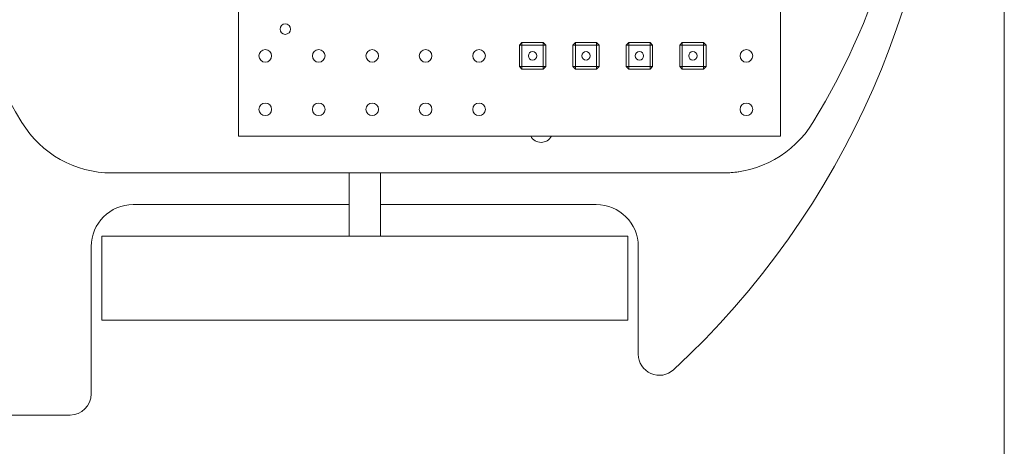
# Model space of a CAD drawing. Header units: millimetres. Extents: x 0 to 242, y 0 to 297.
# Tile 3 of 6: x 111 to 205, y 110 to 150. Entities that reach past the tile are written whole.
import ezdxf

# ---------------------------------------------------------------- set-up
doc = ezdxf.new("R2010")
doc.units = ezdxf.units.MM

msp = doc.modelspace()

# ---------------------------------------------------------------- linework, layer by layer
at = {"color": 7, "linetype": 'Continuous', "lineweight": 0}
msp.add_line((205, 5), (205, 292), dxfattribs=at)
at = {"color": 7, "linetype": 'Continuous', "lineweight": 15}
for p, q in [((132.225, 212.402), (132.225, 139.402)), ((183.725, 139.402), (183.725, 167.402)), ((158.91, 148.027), (159.16, 148.277)), ((158.91, 146.017), (158.91, 148.027)), ((158.91, 148.027), (159.16, 148.027)), ((159.16, 148.027), (159.16, 148.277)), ((159.16, 148.277), (161.17, 148.277)), ((159.16, 148.027), (159.16, 146.017)), ((161.17, 148.027), (159.16, 148.027)), ((161.17, 148.277), (161.42, 148.027)), ((161.17, 148.027), (161.17, 148.277)), ((161.17, 146.017), (161.17, 148.027)), ((161.17, 148.027), (161.42, 148.027)), ((161.42, 148.027), (161.42, 146.017)), ((163.99, 148.027), (164.24, 148.277)), ((163.99, 146.017), (163.99, 148.027)), ((163.99, 148.027), (164.24, 148.027)), ((164.24, 148.027), (164.24, 148.277)), ((164.24, 148.277), (166.25, 148.277)), ((166.25, 148.027), (164.24, 148.027)), ((164.24, 148.027), (164.24, 146.017)), ((166.25, 148.027), (166.25, 148.277)), ((166.25, 148.277), (166.5, 148.027)), ((166.25, 148.027), (166.5, 148.027)), ((166.25, 146.017), (166.25, 148.027)), ((166.5, 148.027), (166.5, 146.017)), ((169.07, 148.027), (169.32, 148.277)), ((169.07, 148.027), (169.32, 148.027)), ((169.07, 146.017), (169.07, 148.027)), ((169.32, 148.027), (169.32, 148.277)), ((169.32, 148.277), (171.33, 148.277)), ((169.32, 148.027), (169.32, 146.017)), ((171.33, 148.027), (169.32, 148.027)), ((171.33, 148.027), (171.33, 148.277)), ((171.33, 148.277), (171.58, 148.027)), ((171.33, 146.017), (171.33, 148.027)), ((171.33, 148.027), (171.58, 148.027)), ((171.58, 148.027), (171.58, 146.017)), ((174.15, 148.027), (174.4, 148.277)), ((174.15, 148.027), (174.4, 148.027)), ((174.15, 146.017), (174.15, 148.027)), ((174.4, 148.027), (174.4, 148.277)), ((174.4, 148.277), (176.41, 148.277)), ((174.4, 148.027), (174.4, 146.017)), ((176.41, 148.027), (174.4, 148.027)), ((176.41, 148.277), (176.66, 148.027)), ((176.41, 148.027), (176.41, 148.277)), ((176.41, 146.017), (176.41, 148.027)), ((176.41, 148.027), (176.66, 148.027)), ((176.66, 148.027), (176.66, 146.017)), ((159.16, 145.767), (158.91, 146.017)), ((159.16, 146.017), (158.91, 146.017)), ((159.16, 145.767), (159.16, 146.017)), ((159.16, 146.017), (161.17, 146.017)), ((161.17, 145.767), (161.17, 146.017)), ((161.42, 146.017), (161.17, 146.017)), ((161.42, 146.017), (161.17, 145.767)), ((164.24, 145.767), (163.99, 146.017)), ((164.24, 146.017), (163.99, 146.017)), ((164.24, 145.767), (164.24, 146.017)), ((164.24, 146.017), (166.25, 146.017)), ((166.25, 145.767), (166.25, 146.017)), ((166.5, 146.017), (166.25, 146.017)), ((166.5, 146.017), (166.25, 145.767)), ((169.32, 146.017), (169.07, 146.017)), ((169.32, 145.767), (169.07, 146.017)), ((169.32, 145.767), (169.32, 146.017)), ((169.32, 146.017), (171.33, 146.017)), ((171.58, 146.017), (171.33, 146.017)), ((171.33, 145.767), (171.33, 146.017)), ((171.58, 146.017), (171.33, 145.767)), ((174.4, 146.017), (174.15, 146.017)), ((174.4, 145.767), (174.15, 146.017)), ((174.4, 145.767), (174.4, 146.017)), ((174.4, 146.017), (176.41, 146.017)), ((176.66, 146.017), (176.41, 146.017)), ((176.41, 145.767), (176.41, 146.017)), ((176.66, 146.017), (176.41, 145.767)), ((161.17, 145.767), (159.16, 145.767)), ((166.25, 145.767), (164.24, 145.767)), ((171.33, 145.767), (169.32, 145.767)), ((176.41, 145.767), (174.4, 145.767)), ((132.225, 139.402), (183.725, 139.402)), ((120.171, 135.902), (178.278, 135.902)), ((142.722, 135.902), (142.722, 129.902)), ((145.722, 129.902), (145.722, 135.902)), ((122.216, 132.902), (142.722, 132.902)), ((145.722, 132.902), (166.216, 132.902)), ((119.222, 129.902), (119.222, 121.902)), ((167.315, 129.902), (119.222, 129.902)), ((169.222, 129.902), (167.315, 129.902)), ((169.222, 121.902), (169.222, 129.902)), ((118.216, 114.902), (118.216, 128.902)), ((170.216, 128.902), (170.216, 118.675)), ((167.315, 121.902), (119.222, 121.902)), ((169.222, 121.902), (167.315, 121.902)), ((69.911, 112.902), (116.216, 112.902))]:
    msp.add_line(p, q, dxfattribs=at)
at = {"color": 7, "linetype": 'Continuous', "lineweight": 15, "flags": 128}
msp.add_lwpolyline([(178.722, 135.902), (179.697, 135.999), (179.783, 136.016)], dxfattribs=at)
at = {"color": 7, "linetype": 'Continuous', "lineweight": 15}
for centre, radius in [((136.665, 149.562), 0.5), ((134.765, 147.022), 0.6), ((139.845, 147.022), 0.6), ((144.925, 147.022), 0.6), ((150.005, 147.022), 0.6), ((155.085, 147.022), 0.6), ((160.165, 147.022), 0.4), ((165.245, 147.022), 0.4), ((170.325, 147.022), 0.4), ((175.405, 147.022), 0.4), ((180.485, 147.022), 0.6), ((134.765, 141.942), 0.6), ((139.845, 141.942), 0.6), ((144.925, 141.942), 0.6), ((150.005, 141.942), 0.6), ((155.085, 141.942), 0.6), ((180.485, 141.942), 0.6)]:
    msp.add_circle(centre, radius, dxfattribs=at)
for centre, radius, start, end in [((119.216, 175.902), 80, 312.80358, 47.19642), ((169.225, 175.902), 67.5, 148.55102, 211.44898), ((129.225, 175.902), 67.5, 328.55102, 31.44898), ((120.171, 145.902), 10, 211.44898, 270), ((178.278, 145.902), 10, 270, 328.55102), ((160.975, 139.902), 1.1, 207.03569, 332.96431), ((122.216, 128.902), 4, 90, 180), ((166.216, 128.902), 4, 0, 90), ((172.216, 118.675), 2, 180, 312.80358), ((116.216, 114.902), 2, 270, 360)]:
    msp.add_arc(centre, radius, start, end, dxfattribs=at)

doc.saveas('drawing.dxf')
